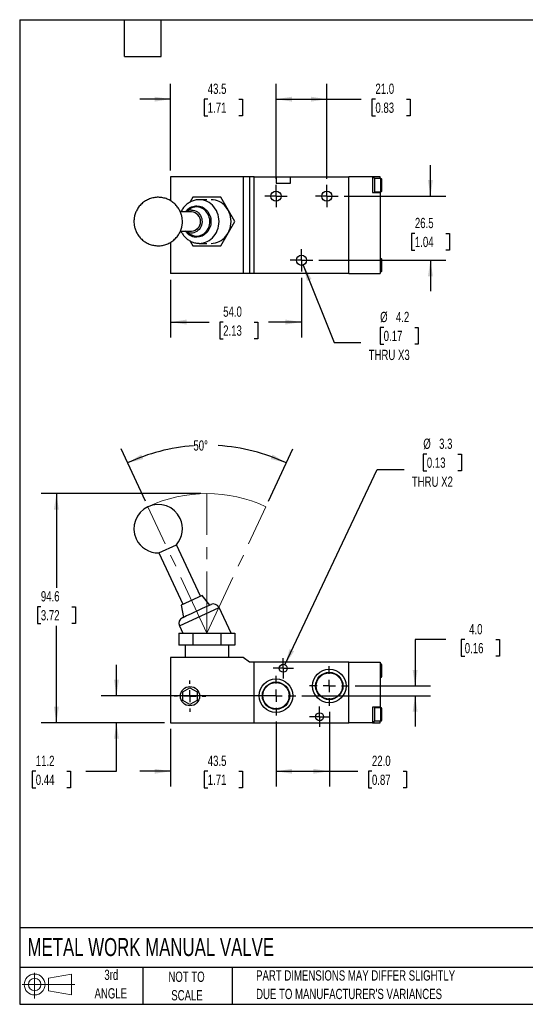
# Model space of a CAD drawing. Header units: millimetres. Extents: x 13 to 546, y 13 to 419.
# Tile 1 of 3: x 13 to 221, y 13 to 419. Entities that reach past the tile are written whole.
import ezdxf

# ---------------------------------------------------------------- set-up
doc = ezdxf.new("R2010")
doc.units = ezdxf.units.MM
doc.header["$LTSCALE"] = 2
doc.linetypes.add('CENTERX2', pattern=[20.32, 12.7, -2.54, 2.54, -2.54])
doc.layers.add('CENTER', color=40, linetype='CENTERX2')
doc.layers.add('SLD-DEFPOINTS', color=7, linetype='Continuous')
doc.layers.add('DIMENSIONS', color=140, linetype='Continuous', lineweight=25)
doc.layers.add('TEXT', color=140, linetype='Continuous', lineweight=25)
doc.styles.add('SLDTEXTSTYLE0', font='TXT', dxfattribs={"width": 0.7})
doc.dimstyles.new('SLDDIMSTYLE0', dxfattribs={"dimtxt": 4.316016, "dimasz": 6.604, "dimexe": 0, "dimexo": 0.0625, "dimgap": 1.079004, "dimtad": 0, "dimtih": 1, "dimtoh": 1, "dimrnd": 1e-09, "dimzin": 12, "dimdsep": 46, "dimtxsty": 'SLDTEXTSTYLE0', "dimsah": 1, "dimcen": 0.09, "dimadec": 0, "dimazin": 3, "dimtfac": 1, "dimtofl": 0, "dimtmove": 0, "dimatfit": 3, "dimfxl": 0, "dimfrac": 2, "dimtolj": 1, "dimtzin": 12, "dimarcsym": 0})
doc.dimstyles.new('SLDDIMSTYLE1', dxfattribs={"dimtxt": 4.316016, "dimasz": 6.604, "dimexe": 0, "dimexo": 0.0625, "dimgap": 1.079004, "dimtad": 0, "dimtih": 1, "dimtoh": 1, "dimdec": 4, "dimlfac": 2, "dimzin": 12, "dimdsep": 46, "dimtxsty": 'SLDTEXTSTYLE0', "dimsah": 1, "dimcen": 0.09, "dimadec": 0, "dimazin": 3, "dimtfac": 1, "dimtdec": 0, "dimtofl": 0, "dimtmove": 0, "dimatfit": 3, "dimfxl": 0, "dimfrac": 2, "dimtolj": 1, "dimtzin": 12, "dimarcsym": 0})
doc.dimstyles.new('SLDDIMSTYLE2', dxfattribs={"dimtxt": 4.316016, "dimasz": 6.604, "dimexe": 0, "dimexo": 0.0625, "dimgap": 1.079004, "dimtad": 0, "dimtih": 1, "dimtoh": 1, "dimrnd": 1e-09, "dimzin": 12, "dimdsep": 46, "dimtxsty": 'SLDTEXTSTYLE0', "dimsah": 1, "dimcen": 0.09, "dimadec": 0, "dimazin": 3, "dimtfac": 1, "dimtmove": 0, "dimatfit": 0, "dimfxl": 0, "dimfrac": 2, "dimtolj": 1, "dimtzin": 12, "dimarcsym": 0})
doc.dimstyles.new('SLDDIMSTYLE3', dxfattribs={"dimtxt": 4.316016, "dimasz": 6.604, "dimexe": 0, "dimexo": 0.0625, "dimgap": 1.079004, "dimtad": 0, "dimtih": 1, "dimtoh": 1, "dimrnd": 1e-09, "dimzin": 4, "dimdsep": 46, "dimtxsty": 'SLDTEXTSTYLE0', "dimsah": 1, "dimcen": 0.09, "dimadec": 0, "dimazin": 1, "dimtfac": 1, "dimtmove": 0, "dimatfit": 0, "dimfxl": 0, "dimfrac": 2, "dimtolj": 1, "dimtzin": 12, "dimarcsym": 0})
doc.dimstyles.new('SLDDIMSTYLE4', dxfattribs={"dimtxt": 4.316016, "dimasz": 6.604, "dimexe": 0, "dimexo": 0.0625, "dimgap": 1.079004, "dimtad": 0, "dimtih": 1, "dimtoh": 1, "dimrnd": 1e-09, "dimzin": 4, "dimdsep": 46, "dimtxsty": 'SLDTEXTSTYLE0', "dimsah": 1, "dimcen": 0.09, "dimadec": 0, "dimazin": 1, "dimtfac": 1, "dimtofl": 0, "dimtmove": 0, "dimatfit": 3, "dimfxl": 0, "dimfrac": 2, "dimtolj": 1, "dimtzin": 12, "dimarcsym": 0})
doc.dimstyles.new('SLDDIMSTYLE5', dxfattribs={"dimtxt": 4.316016, "dimasz": 6.604, "dimexe": 0, "dimexo": 0.0625, "dimgap": 1.079004, "dimtad": 0, "dimtih": 1, "dimtoh": 1, "dimrnd": 1e-09, "dimzin": 12, "dimdsep": 46, "dimtxsty": 'SLDTEXTSTYLE0', "dimsah": 1, "dimcen": 0, "dimadec": 0, "dimazin": 3, "dimtfac": 1, "dimtofl": 0, "dimtmove": 0, "dimatfit": 3, "dimfxl": 0, "dimfrac": 2, "dimtolj": 1, "dimtzin": 12, "dimarcsym": 0})

# ---------------------------------------------------------------- blocks, each defined once
blk = doc.blocks.new('Block11')
at = {"color": 7, "linetype": 'Continuous', "lineweight": 18}
for p, q in [((5.18, 10.62), (5.18, 0)), ((10.96, 8.33), (20.35, 10.06)), ((10.96, 3.19), (10.96, 8.33)), ((20.35, 10.06), (20.35, 1.46)), ((0, 5.76), (21.75, 5.76)), ((10.96, 3.19), (20.35, 1.46))]:
    blk.add_line(p, q, dxfattribs=at)
for radius in [4.3, 2.57]:
    blk.add_circle((5.18, 5.76), radius, dxfattribs=at)
blk = doc.blocks.new('Block12')
at = {"layer": 'SLD-DEFPOINTS'}
blk.add_blockref('Block11', (0, 0), dxfattribs=at)
blk = doc.blocks.new('_D')
at = {"layer": 'DIMENSIONS'}
for p, q in [((87.42, 223.49), (21.49, 223.49)), ((27.84, 223.49), (27.84, 184.63)), ((21.43, 176.8), (19.98, 176.8)), ((19.98, 176.8), (19.98, 169.94)), ((34.25, 176.8), (35.7, 176.8)), ((35.7, 176.8), (35.7, 169.94)), ((19.98, 169.94), (21.43, 169.94)), ((27.84, 128.89), (27.84, 168.98)), ((35.7, 169.94), (34.25, 169.94)), ((72.42, 128.89), (21.49, 128.89))]:
    blk.add_line(p, q, dxfattribs=at)
for points in [[(27.84, 223.49), (26.82, 216.88), (28.86, 216.88)], [(27.84, 128.89), (28.86, 135.49), (26.82, 135.49)]]:
    blk.add_solid(points, dxfattribs=at)
at = {"layer": 'DIMENSIONS', "char_height": 4.233, "attachment_point": 1, "style": 'SLDTEXTSTYLE0'}
for s, insert in [('94.6', (21.43, 183.22)), ('3.72', (21.43, 175.4))]:
    blk.add_mtext(s, dxfattribs=dict(at, insert=insert))
blk = doc.blocks.new('_D_1')
at = {"layer": 'DIMENSIONS'}
for p, q in [((64.54, 220.39), (54.5, 241.92)), ((115.37, 220.39), (125.41, 241.92))]:
    blk.add_line(p, q, dxfattribs=at)
for start, end in [(94.132, 115), (65, 86.5615)]:
    blk.add_arc((89.96, 165.89), 77.54, start, end, dxfattribs=at)
for points in [[(57.18, 236.17), (63.67, 237.76), (62.89, 239.64)], [(122.73, 236.17), (117.02, 239.64), (116.24, 237.76)]]:
    blk.add_solid(points, dxfattribs=at)
at = {"layer": 'DIMENSIONS', "insert": (84.37, 245.46), "char_height": 4.233, "attachment_point": 1, "style": 'SLDTEXTSTYLE0'}
blk.add_mtext('50°', dxfattribs=at)
blk = doc.blocks.new('_D_2')
at = {"layer": 'DIMENSIONS'}
for p, q in [((52.63, 140.09), (52.63, 152.79)), ((115.92, 140.09), (46.28, 140.09)), ((72.42, 128.89), (46.28, 128.89)), ((52.63, 108.89), (52.63, 128.89)), ((19.33, 108.89), (17.88, 108.89)), ((17.88, 108.89), (17.88, 102.03)), ((32.15, 108.89), (33.6, 108.89)), ((33.6, 108.89), (33.6, 102.03)), ((39.93, 108.89), (52.63, 108.89)), ((17.88, 102.03), (19.33, 102.03)), ((33.6, 102.03), (32.15, 102.03))]:
    blk.add_line(p, q, dxfattribs=at)
for points in [[(52.63, 140.09), (53.65, 146.69), (51.62, 146.69)], [(52.63, 128.89), (51.62, 122.28), (53.65, 122.28)]]:
    blk.add_solid(points, dxfattribs=at)
at = {"layer": 'DIMENSIONS', "char_height": 4.233, "attachment_point": 1, "style": 'SLDTEXTSTYLE0'}
for s, insert in [('11.2', (19.33, 115.31)), ('0.44', (19.33, 107.48))]:
    blk.add_mtext(s, dxfattribs=dict(at, insert=insert))
blk = doc.blocks.new('_D_3')
at = {"layer": 'DIMENSIONS'}
for p, q in [((188.56, 163.24), (175.86, 163.24)), ((175.86, 163.24), (175.86, 144.09)), ((196.34, 163.24), (194.9, 163.24)), ((194.9, 163.24), (194.9, 156.38)), ((209.17, 163.24), (210.62, 163.24)), ((210.62, 163.24), (210.62, 156.38)), ((194.9, 156.38), (196.34, 156.38)), ((210.62, 156.38), (209.17, 156.38)), ((151.18, 144.09), (182.21, 144.09)), ((129.18, 140.09), (182.21, 140.09)), ((175.86, 140.09), (175.86, 127.39))]:
    blk.add_line(p, q, dxfattribs=at)
for points in [[(175.86, 144.09), (176.88, 150.69), (174.85, 150.69)], [(175.86, 140.09), (174.85, 133.48), (176.88, 133.48)]]:
    blk.add_solid(points, dxfattribs=at)
at = {"layer": 'DIMENSIONS', "char_height": 4.233, "attachment_point": 1, "style": 'SLDTEXTSTYLE0'}
for s, insert in [('4.0', (198.14, 169.66)), ('0.16', (196.34, 161.84))]:
    blk.add_mtext(s, dxfattribs=dict(at, insert=insert))
blk = doc.blocks.new('_D_4')
at = {"layer": 'DIMENSIONS'}
for p, q in [((74.96, 126.35), (74.96, 102.54)), ((118.46, 129.37), (118.46, 102.54)), ((74.96, 108.89), (62.26, 108.89)), ((90.29, 108.89), (88.84, 108.89)), ((88.84, 108.89), (88.84, 102.03)), ((103.12, 108.89), (104.57, 108.89)), ((104.57, 108.89), (104.57, 102.03)), ((118.46, 108.89), (131.16, 108.89)), ((88.84, 102.03), (90.29, 102.03)), ((104.57, 102.03), (103.12, 102.03))]:
    blk.add_line(p, q, dxfattribs=at)
for points in [[(74.96, 108.89), (68.35, 109.9), (68.35, 107.87)], [(118.46, 108.89), (125.06, 107.87), (125.06, 109.9)]]:
    blk.add_solid(points, dxfattribs=at)
at = {"layer": 'DIMENSIONS', "char_height": 4.233, "attachment_point": 1, "style": 'SLDTEXTSTYLE0'}
for s, insert in [('43.5', (90.29, 115.31)), ('1.71', (90.29, 107.48))]:
    blk.add_mtext(s, dxfattribs=dict(at, insert=insert))
blk = doc.blocks.new('_D_5')
at = {"layer": 'DIMENSIONS'}
for p, q in [((140.46, 133.37), (140.46, 102.54)), ((118.46, 129.37), (118.46, 102.54)), ((118.46, 108.89), (140.46, 108.89)), ((140.46, 108.89), (152.19, 108.89)), ((158.04, 108.89), (156.59, 108.89)), ((156.59, 108.89), (156.59, 102.03)), ((170.86, 108.89), (172.31, 108.89)), ((172.31, 108.89), (172.31, 102.03)), ((156.59, 102.03), (158.04, 102.03)), ((172.31, 102.03), (170.86, 102.03))]:
    blk.add_line(p, q, dxfattribs=at)
for points in [[(118.46, 108.89), (125.06, 107.87), (125.06, 109.9)], [(140.46, 108.89), (133.85, 109.9), (133.85, 107.87)]]:
    blk.add_solid(points, dxfattribs=at)
at = {"layer": 'DIMENSIONS', "char_height": 4.233, "attachment_point": 1, "style": 'SLDTEXTSTYLE0'}
for s, insert in [('22.0', (158.04, 115.31)), ('0.87', (158.04, 107.48))]:
    blk.add_mtext(s, dxfattribs=dict(at, insert=insert))
blk = doc.blocks.new('_D_6')
at = {"layer": 'DIMENSIONS'}
for p, q in [((180.69, 239.77), (179.24, 239.77)), ((179.24, 239.77), (179.24, 232.91)), ((193.51, 239.77), (194.96, 239.77)), ((194.96, 239.77), (194.96, 232.91)), ((122.16, 152.88), (160.2, 233.5)), ((160.2, 233.5), (171.32, 233.5)), ((179.24, 232.91), (180.69, 232.91)), ((194.96, 232.91), (193.51, 232.91))]:
    blk.add_line(p, q, dxfattribs=at)
blk.add_solid([(122.16, 152.88), (125.9, 158.42), (124.06, 159.29)], dxfattribs=at)
at = {"layer": 'DIMENSIONS', "char_height": 4.233, "attachment_point": 1, "style": 'SLDTEXTSTYLE0'}
for s, insert in [('%%c', (179.23, 246.19)), ('3.3', (185.74, 246.19)), ('0.13', (180.69, 238.37)), ('THRU X2', (174.49, 230.54))]:
    blk.add_mtext(s, dxfattribs=dict(at, insert=insert))
blk = doc.blocks.new('SW_CENTERMARKSYMBOL_0')
at = {"layer": 'CENTER', "color": 0}
for p, q in [((0, 5.08), (0, 8.18)), ((0, 0), (-2.54, 0)), ((0, 0), (0, 2.54)), ((0, 0), (0, -2.54)), ((0, 0), (2.54, 0)), ((5.08, 0), (8.18, 0)), ((-5.08, 0), (-8.18, 0)), ((0, -5.08), (0, -8.18))]:
    blk.add_line(p, q, dxfattribs=at)
blk = doc.blocks.new('SW_CENTERMARKSYMBOL_1')
at = {"layer": 'CENTER', "color": 0}
for p, q in [((0, 5.08), (0, 8.18)), ((0, 0), (-2.54, 0)), ((0, 0), (0, 2.54)), ((0, 0), (0, -2.54)), ((0, 0), (2.54, 0)), ((5.08, 0), (8.18, 0)), ((-5.08, 0), (-8.18, 0)), ((0, -5.08), (0, -8.18))]:
    blk.add_line(p, q, dxfattribs=at)
blk = doc.blocks.new('SW_CENTERMARKSYMBOL_2')
at = {"layer": 'CENTER', "color": 0}
for p, q in [((0, 2.54), (0, 4.19)), ((-2.54, 0), (-4.19, 0)), ((0, 0), (-2.54, 0)), ((0, 0), (0, 2.54)), ((0, 0), (0, -2.54)), ((0, 0), (2.54, 0)), ((2.54, 0), (4.19, 0)), ((0, -2.54), (0, -4.19))]:
    blk.add_line(p, q, dxfattribs=at)
blk = doc.blocks.new('SW_CENTERMARKSYMBOL_3')
at = {"layer": 'CENTER', "color": 0}
for p, q in [((0, 2.54), (0, 4.19)), ((-2.54, 0), (-4.19, 0)), ((0, 0), (-2.54, 0)), ((0, 0), (0, 2.54)), ((0, 0), (0, -2.54)), ((0, 0), (2.54, 0)), ((2.54, 0), (4.19, 0)), ((0, -2.54), (0, -4.19))]:
    blk.add_line(p, q, dxfattribs=at)
blk = doc.blocks.new('SW_CENTERMARKSYMBOL_4')
at = {"layer": 'CENTER', "color": 0}
for p, q in [((0, 5.08), (0, 6.515)), ((0, 0), (-2.54, 0)), ((0, 0), (0, 2.54)), ((0, 0), (0, -2.54)), ((0, 0), (2.54, 0)), ((5.08, 0), (6.515, 0)), ((-5.08, 0), (-6.515, 0)), ((0, -5.08), (0, -6.515))]:
    blk.add_line(p, q, dxfattribs=at)
blk = doc.blocks.new('_D_17')
at = {"layer": 'DIMENSIONS'}
for p, q in [((74.96, 311.75), (74.96, 287.94)), ((128.96, 312.61), (128.96, 287.94)), ((74.96, 294.29), (90.81, 294.29)), ((96.66, 294.29), (95.21, 294.29)), ((95.21, 294.29), (95.21, 287.43)), ((109.48, 294.29), (110.93, 294.29)), ((110.93, 294.29), (110.93, 287.43)), ((128.96, 294.29), (115.33, 294.29)), ((95.21, 287.43), (96.66, 287.43)), ((110.93, 287.43), (109.48, 287.43))]:
    blk.add_line(p, q, dxfattribs=at)
for points in [[(74.96, 294.29), (81.56, 293.28), (81.56, 295.31)], [(128.96, 294.29), (122.35, 295.31), (122.35, 293.28)]]:
    blk.add_solid(points, dxfattribs=at)
at = {"layer": 'DIMENSIONS', "char_height": 4.233, "attachment_point": 1, "style": 'SLDTEXTSTYLE0'}
for s, insert in [('54.0', (96.66, 300.71)), ('2.13', (96.66, 292.89))]:
    blk.add_mtext(s, dxfattribs=dict(at, insert=insert))
blk = doc.blocks.new('_D_18')
at = {"layer": 'DIMENSIONS'}
for p, q in [((74.96, 356.83), (74.96, 392.64)), ((118.46, 353.47), (118.46, 392.64)), ((74.96, 386.29), (62.26, 386.29)), ((90.29, 386.29), (88.84, 386.29)), ((88.84, 386.29), (88.84, 379.43)), ((103.12, 386.29), (104.57, 386.29)), ((104.57, 386.29), (104.57, 379.43)), ((118.46, 386.29), (131.16, 386.29)), ((88.84, 379.43), (90.29, 379.43)), ((104.57, 379.43), (103.12, 379.43))]:
    blk.add_line(p, q, dxfattribs=at)
for points in [[(74.96, 386.29), (68.35, 387.31), (68.35, 385.28)], [(118.46, 386.29), (125.06, 385.28), (125.06, 387.31)]]:
    blk.add_solid(points, dxfattribs=at)
at = {"layer": 'DIMENSIONS', "char_height": 4.233, "attachment_point": 1, "style": 'SLDTEXTSTYLE0'}
for s, insert in [('43.5', (90.29, 392.71)), ('1.71', (90.29, 384.89))]:
    blk.add_mtext(s, dxfattribs=dict(at, insert=insert))
blk = doc.blocks.new('_D_19')
at = {"layer": 'DIMENSIONS'}
for p, q in [((118.46, 353.47), (118.46, 392.64)), ((139.46, 353.47), (139.46, 392.64)), ((118.46, 386.29), (139.46, 386.29)), ((139.46, 386.29), (153.63, 386.29)), ((159.48, 386.29), (158.03, 386.29)), ((158.03, 386.29), (158.03, 379.43)), ((172.3, 386.29), (173.75, 386.29)), ((173.75, 386.29), (173.75, 379.43)), ((158.03, 379.43), (159.48, 379.43)), ((173.75, 379.43), (172.3, 379.43))]:
    blk.add_line(p, q, dxfattribs=at)
for points in [[(118.46, 386.29), (125.06, 385.28), (125.06, 387.31)], [(139.46, 386.29), (132.85, 387.31), (132.85, 385.28)]]:
    blk.add_solid(points, dxfattribs=at)
at = {"layer": 'DIMENSIONS', "char_height": 4.233, "attachment_point": 1, "style": 'SLDTEXTSTYLE0'}
for s, insert in [('21.0', (159.48, 392.71)), ('0.83', (159.48, 384.89))]:
    blk.add_mtext(s, dxfattribs=dict(at, insert=insert))
blk = doc.blocks.new('_D_20')
at = {"layer": 'DIMENSIONS'}
for p, q in [((182.17, 346.29), (182.17, 358.99)), ((146.64, 346.29), (188.52, 346.29)), ((175.76, 330.89), (174.31, 330.89)), ((174.31, 330.89), (174.31, 324.03)), ((188.59, 330.89), (190.04, 330.89)), ((190.04, 330.89), (190.04, 324.03)), ((174.31, 324.03), (175.76, 324.03)), ((190.04, 324.03), (188.59, 324.03)), ((136.14, 319.79), (188.52, 319.79)), ((182.17, 319.79), (182.17, 307.09))]:
    blk.add_line(p, q, dxfattribs=at)
for points in [[(182.17, 346.29), (183.19, 352.9), (181.16, 352.9)], [(182.17, 319.79), (181.16, 313.19), (183.19, 313.19)]]:
    blk.add_solid(points, dxfattribs=at)
at = {"layer": 'DIMENSIONS', "char_height": 4.233, "attachment_point": 1, "style": 'SLDTEXTSTYLE0'}
for s, insert in [('26.5', (175.76, 337.31)), ('1.04', (175.76, 329.49))]:
    blk.add_mtext(s, dxfattribs=dict(at, insert=insert))
blk = doc.blocks.new('_D_21')
at = {"layer": 'DIMENSIONS'}
for p, q in [((129.73, 317.84), (142.4, 285.82)), ((162.88, 292.09), (161.43, 292.09)), ((161.43, 292.09), (161.43, 285.23)), ((175.71, 292.09), (177.16, 292.09)), ((177.16, 292.09), (177.16, 285.23)), ((142.4, 285.82), (153.51, 285.82)), ((161.43, 285.23), (162.88, 285.23)), ((177.16, 285.23), (175.71, 285.23))]:
    blk.add_line(p, q, dxfattribs=at)
blk.add_solid([(129.73, 317.84), (131.21, 311.32), (133.1, 312.07)], dxfattribs=at)
at = {"layer": 'DIMENSIONS', "char_height": 4.233, "attachment_point": 1, "style": 'SLDTEXTSTYLE0'}
for s, insert in [('%%c', (161.42, 298.51)), ('4.2', (167.93, 298.51)), ('0.17', (162.88, 290.69)), ('THRU X3', (156.68, 282.86))]:
    blk.add_mtext(s, dxfattribs=dict(at, insert=insert))
blk = doc.blocks.new('SW_CENTERMARKSYMBOL_11')
at = {"layer": 'CENTER', "color": 0}
for p, q in [((0, 2.54), (0, 4.64)), ((-2.54, 0), (-4.64, 0)), ((0, 0), (-2.54, 0)), ((0, 0), (0, 2.54)), ((0, 0), (0, -2.54)), ((0, 0), (2.54, 0)), ((2.54, 0), (4.64, 0)), ((0, -2.54), (0, -4.64))]:
    blk.add_line(p, q, dxfattribs=at)
blk = doc.blocks.new('SW_CENTERMARKSYMBOL_12')
at = {"layer": 'CENTER', "color": 0}
for p, q in [((0, 2.54), (0, 4.64)), ((-2.54, 0), (-4.64, 0)), ((0, 0), (-2.54, 0)), ((0, 0), (0, 2.54)), ((0, 0), (0, -2.54)), ((0, 0), (2.54, 0)), ((2.54, 0), (4.64, 0)), ((0, -2.54), (0, -4.64))]:
    blk.add_line(p, q, dxfattribs=at)
blk = doc.blocks.new('SW_CENTERMARKSYMBOL_13')
at = {"layer": 'CENTER', "color": 0}
for p, q in [((0, 2.54), (0, 4.64)), ((-2.54, 0), (-4.64, 0)), ((0, 0), (-2.54, 0)), ((0, 0), (0, 2.54)), ((0, 0), (0, -2.54)), ((0, 0), (2.54, 0)), ((2.54, 0), (4.64, 0)), ((0, -2.54), (0, -4.64))]:
    blk.add_line(p, q, dxfattribs=at)

msp = doc.modelspace()

# ---------------------------------------------------------------- linework, layer by layer
for p, q in [((74.956676, 354.291535), (74.956676, 344.37549)), ((104.956676, 354.291535), (74.956676, 354.291535)), ((104.956676, 354.291535), (104.956676, 314.291535)), ((107.456676, 354.291535), (104.956676, 354.291535)), ((107.456676, 354.291535), (107.456676, 314.291535)), ((109.456676, 354.291535), (107.456676, 354.291535)), ((109.456676, 314.291535), (109.456676, 354.291535)), ((109.456676, 354.291535), (118.456676, 354.291535)), ((118.456676, 354.291535), (118.456676, 351.691535)), ((118.456676, 354.291535), (124.456676, 354.291535)), ((124.456676, 351.691535), (124.456676, 354.291535)), ((124.456676, 354.291535), (148.456676, 354.291535)), ((148.456676, 314.291535), (148.456676, 354.291535)), ((158.256676, 354.291535), (148.456676, 354.291535)), ((158.256676, 354.291535), (158.256676, 347.791535)), ((161.456676, 354.291535), (158.256676, 354.291535)), ((159.056676, 353.791535), (158.256676, 353.791535)), ((159.056676, 353.791535), (159.056676, 347.791535)), ((161.456676, 353.541535), (161.456676, 354.291535)), ((118.456676, 351.691535), (124.456676, 351.691535)), ((161.756676, 353.541535), (159.056676, 353.541535)), ((161.756676, 350.791535), (161.756676, 353.541535)), ((161.756676, 348.041535), (161.756676, 350.791535)), ((84.183173, 345.791535), (83.067367, 343.858903)), ((95.730178, 345.791535), (84.183173, 345.791535)), ((101.503681, 335.791535), (95.730178, 345.791535)), ((158.256676, 347.791535), (161.456676, 347.791535)), ((159.056676, 348.041535), (161.756676, 348.041535)), ((161.456676, 347.791535), (161.456676, 348.041535)), ((161.456676, 347.791535), (161.456676, 314.291535)), ((89.956676, 344.791535), (86.787039, 344.791535)), ((83.617402, 339.791535), (78.999796, 339.791535)), ((82.822955, 340.861842), (81.313972, 339.808367)), ((95.730178, 325.791535), (101.503681, 335.791535)), ((79.002526, 331.791535), (83.617402, 331.791535)), ((81.313972, 331.774704), (82.822955, 330.721229)), ((74.956676, 327.210635), (74.956676, 314.291535)), ((83.06005, 327.736841), (84.183173, 325.791535)), ((84.183173, 325.791535), (95.730178, 325.791535)), ((86.787039, 326.791535), (89.956676, 326.791535)), ((161.756676, 320.541535), (161.456676, 320.541535)), ((161.756676, 317.791535), (161.756676, 320.541535)), ((161.756676, 315.041535), (161.756676, 317.791535)), ((104.956676, 314.291535), (74.956676, 314.291535)), ((107.456676, 314.291535), (104.956676, 314.291535)), ((109.456676, 314.291535), (107.456676, 314.291535)), ((148.456676, 314.291535), (109.456676, 314.291535)), ((148.456676, 314.291535), (161.456676, 314.291535)), ((161.456676, 315.041535), (161.756676, 315.041535)), ((70.088176, 199.030477), (77.338638, 202.411423)), ((87.242633, 181.172237), (77.338638, 202.411423)), ((70.088176, 199.030477), (79.992171, 177.791291)), ((87.925409, 181.490621), (79.309395, 177.472907)), ((91.16834, 177.485935), (87.925409, 181.490621)), ((78.630269, 168.880891), (94.943809, 176.48802)), ((79.309395, 177.472907), (80.292646, 172.414516)), ((99.887077, 165.887147), (94.943809, 176.48802)), ((78.630269, 168.880891), (80.026274, 165.887147)), ((78.40967, 165.887147), (78.40967, 160.887147)), ((78.40967, 165.887147), (84.183173, 165.887147)), ((84.183173, 165.887147), (95.730178, 165.887147)), ((84.183173, 165.887147), (84.183173, 160.887147)), ((95.730178, 165.887147), (95.730178, 160.887147)), ((95.730178, 165.887147), (101.503681, 165.887147)), ((101.503681, 165.887147), (101.503681, 160.887147)), ((84.183173, 160.887147), (78.40967, 160.887147)), ((80.956676, 160.887147), (80.956676, 155.887147)), ((95.730178, 160.887147), (84.183173, 160.887147)), ((101.503681, 160.887147), (95.730178, 160.887147)), ((98.956676, 155.887147), (98.956676, 160.887147)), ((104.956676, 155.887147), (74.956676, 155.887147)), ((74.956676, 155.887147), (74.956676, 128.887147)), ((107.456676, 153.887147), (104.956676, 155.887147)), ((109.456676, 153.887147), (107.456676, 153.887147)), ((109.456676, 128.887147), (109.456676, 153.887147)), ((148.456676, 153.887147), (109.456676, 153.887147)), ((148.456676, 128.887147), (148.456676, 153.887147)), ((148.456676, 153.887147), (161.456676, 153.887147)), ((161.456676, 153.887147), (161.456676, 135.387147)), ((161.756676, 153.137147), (161.456676, 153.137147)), ((161.756676, 147.637147), (161.756676, 153.137147)), ((161.456676, 147.637147), (161.756676, 147.637147)), ((79.956676, 141.619198), (82.956676, 143.351249)), ((82.956676, 143.351249), (85.956676, 141.619198)), ((79.956676, 138.155096), (79.956676, 141.619198)), ((85.956676, 141.619198), (85.956676, 138.155096)), ((82.956676, 136.423046), (79.956676, 138.155096)), ((85.956676, 138.155096), (82.956676, 136.423046)), ((161.456676, 135.387147), (158.256676, 135.387147)), ((158.256676, 135.387147), (158.256676, 128.887147)), ((159.056676, 135.387147), (159.056676, 129.387147)), ((161.756676, 135.137147), (159.056676, 135.137147)), ((161.456676, 135.137147), (161.456676, 135.387147)), ((161.756676, 129.637147), (161.756676, 135.137147)), ((74.956676, 128.887147), (109.456676, 128.887147)), ((109.456676, 128.887147), (148.456676, 128.887147)), ((158.256676, 128.887147), (148.456676, 128.887147)), ((158.256676, 129.387147), (159.056676, 129.387147)), ((158.256676, 128.887147), (161.456676, 128.887147)), ((159.056676, 129.637147), (161.756676, 129.637147)), ((161.456676, 128.887147), (161.456676, 129.637147))]:
    msp.add_line(p, q)
at = {"color": 7, "linetype": 'CENTERX2', "lineweight": 18}
for q in [(89.956676, 223.487147), (65.613864, 218.090476), (114.299488, 218.090476)]:
    msp.add_line((89.956676, 165.887147), q, dxfattribs=at)
at = {"flags": 128}
for points in [[(82.822955, 330.721229), (83.3711, 330.385722), (84.016983, 330.097201), (84.691002, 329.90218), (85.382089, 329.803863), (86.078897, 329.803863), (86.769984, 329.90218), (87.444003, 330.097201), (88.089886, 330.385722), (88.697028, 330.763007), (89.25546, 331.22286), (89.756011, 331.75773), (90.190464, 332.358835), (90.551684, 333.016306), (90.833741, 333.719345), (91.032002, 334.45641), (91.143212, 335.215397), (91.165546, 335.983845), (91.098636, 336.749135), (90.943582, 337.498701), (90.702929, 338.220235), (90.380628, 338.901891), (89.981973, 339.532474), (89.513508, 340.101631), (88.982927, 340.600017), (88.39894, 341.019448), (87.771138, 341.353036), (87.109828, 341.595305), (86.42587, 341.742275), (85.730493, 341.791535), (85.730493, 341.791535)], [(86.75647, 326.791599), (86.787039, 326.791535), (87.639653, 326.840838), (88.482927, 326.988207), (89.307619, 327.232027), (90.104696, 327.569626), (90.865424, 327.997307), (91.581468, 328.510382), (92.244983, 329.103232), (92.8487, 329.76936), (93.386004, 330.501468), (93.851009, 331.291535), (94.238619, 332.130906), (94.544588, 333.010382), (94.765564, 333.92033), (94.899125, 334.850779), (94.943809, 335.791535), (94.899125, 336.732292), (94.765564, 337.662741), (94.544588, 338.572688), (94.238619, 339.452165), (93.851009, 340.291535), (93.386004, 341.081603), (92.8487, 341.813711), (92.244983, 342.479839), (91.581468, 343.072688), (90.865424, 343.585764), (90.104696, 344.013445), (89.307619, 344.351044), (88.482927, 344.594864), (87.639653, 344.742232), (86.787039, 344.791535), (86.787039, 344.791535)], [(91.731672, 326.791535), (92.584287, 326.840838), (93.42756, 326.988207), (94.252253, 327.232027), (95.04933, 327.569626), (95.810057, 327.997307), (96.526102, 328.510382), (97.189617, 329.103232), (97.793334, 329.76936), (98.330638, 330.501468), (98.795643, 331.291535), (99.183253, 332.130906), (99.489222, 333.010382), (99.710198, 333.92033), (99.843759, 334.850779), (99.888443, 335.791535), (99.843759, 336.732292), (99.710198, 337.662741), (99.489222, 338.572688), (99.183253, 339.452165), (98.795643, 340.291535), (98.330638, 341.081603), (97.793334, 341.813711), (97.189617, 342.479839), (96.526102, 343.072688), (95.810057, 343.585764), (95.04933, 344.013445), (94.252253, 344.351044), (93.42756, 344.594864), (92.584287, 344.742232), (91.731672, 344.791535)], [(83.617402, 340.544895), (84.244653, 340.494241), (84.858535, 340.343356), (85.445964, 340.095457), (85.994421, 339.755827), (86.492216, 339.331706), (86.928739, 338.832132), (87.294687, 338.267752), (87.58226, 337.650597), (87.785329, 336.993819), (87.899565, 336.311416), (87.922535, 335.617933), (87.853748, 334.92815), (87.694671, 334.256769), (87.448694, 333.618098), (87.12106, 333.025751), (86.718751, 332.492351), (86.250343, 332.029268), (85.725817, 331.646371), (85.156355, 331.351821), (84.554093, 331.151895), (83.931866, 331.050856), (83.302937, 331.050856), (82.680711, 331.151895), (82.078449, 331.351821), (81.508986, 331.646371), (81.313972, 331.774704)]]:
    msp.add_lwpolyline(points, dxfattribs=at)
for centre, radius in [((118.456676, 346.291535), 2.1), ((139.456676, 346.291535), 2.1), ((128.956676, 319.791535), 2.1), ((121.456676, 151.387147), 1.65), ((140.456676, 144.087147), 6.9), ((118.456676, 140.087147), 6.9), ((140.456676, 144.087147), 5.640675), ((140.456676, 144.087147), 5.434263), ((82.956676, 139.887147), 3.975), ((118.456676, 140.087147), 5.640675), ((118.456676, 140.087147), 5.434304), ((136.456676, 131.387147), 1.65)]:
    msp.add_circle(centre, radius)
for centre, radius, start, end in [((161.756676, 353.241535), 0.3, 0, 90), ((161.756676, 348.341535), 0.3, 270, 0), ((85.75673, 336.698095), 5.093508, 90.29513291, 125.16851695), ((83.633943, 336.52301), 4.021919, 90.23564056, 125.2280093), ((83.300222, 335.791535), 4.012556, 274.53377653, 85.46622347), ((161.756676, 320.241535), 0.3, 0, 90), ((161.756676, 315.341535), 0.3, 270, 0), ((69.840046, 209.027398), 10, 25, 205), ((69.840046, 209.027398), 10, 318.57817848, 25), ((69.840046, 209.027398), 10, 205, 271.42182152), ((92.678039, 175.431474), 2.5, 25, 115), ((80.896038, 169.937437), 2.5, 115, 205), ((161.756676, 152.837147), 0.3, 0, 90), ((161.756676, 147.937147), 0.3, 270, 0), ((161.756676, 134.837147), 0.3, 0, 90), ((161.756676, 129.937147), 0.3, 270, 0)]:
    msp.add_arc(centre, radius, start, end)
at = {"color": 7, "linetype": 'Continuous', "lineweight": 18}
msp.add_arc((89.956676, 165.887147), 57.6, 65, 115, dxfattribs=at)
for points in [[(162.056676, 350.791535), (162.056676, 352.143727), (162.056676, 353.241535), (162.056676, 353.241535)], [(162.056676, 317.791535), (162.056676, 319.143727), (162.056676, 320.241535), (162.056676, 320.241535)]]:
    msp.add_open_spline(points, degree=3)
for points, knots in [([(162.056676, 348.341535), (162.056676, 348.341535), (162.056676, 348.599673), (162.056676, 349.518575), (162.056676, 350.141773), (162.056676, 350.791535)], [0, 0, 0, 0, 0.5, 0.5, 1, 1, 1, 1]), ([(79.840046, 335.791535), (79.832087, 336.10314), (79.820767, 336.546325), (79.743943, 337.205301), (79.647758, 337.783166), (79.482987, 338.473401), (79.253173, 339.197491), (78.948988, 339.945533), (78.568279, 340.696965), (78.111022, 341.435), (77.57958, 342.144996), (76.977936, 342.814638), (76.311217, 343.433669), (75.585356, 343.99356), (74.806893, 344.487216), (73.982839, 344.908756), (73.120587, 345.253358), (72.227832, 345.517162), (71.312504, 345.697206), (70.382699, 345.791383), (69.44661, 345.798411), (68.512457, 345.717804), (67.588416, 345.549837), (66.682543, 345.295514), (65.802706, 344.956505), (64.956506, 344.535077), (64.151208, 344.033976), (63.393661, 343.456252), (62.690221, 342.804962), (62.046673, 342.082655), (61.490722, 341.321248), (61.022688, 340.536339), (60.640997, 339.745374), (60.334287, 338.935795), (60.113485, 338.157037), (59.975512, 337.472085), (59.891327, 336.853945), (59.847239, 336.311847), (59.842211, 335.948093), (59.840046, 335.791535)], [0, 0, 0, 0, 0.0297514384, 0.0423144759, 0.0633421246, 0.0856758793, 0.1100425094, 0.1358403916, 0.162728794, 0.1904135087, 0.2186699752, 0.2473340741, 0.2762898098, 0.3054566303, 0.3347789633, 0.364218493, 0.3937487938, 0.423351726, 0.4530150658, 0.4827309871, 0.5124951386, 0.5423061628, 0.5721655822, 0.6020780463, 0.6320520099, 0.6621010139, 0.6922459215, 0.7225187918, 0.7529697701, 0.7836799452, 0.814787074, 0.8428811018, 0.8708642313, 0.8985718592, 0.9254743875, 0.9480946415, 0.9652552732, 0.985046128, 1, 1, 1, 1]), ([(86.749732, 344.780653), (86.602943, 344.781743), (86.177877, 344.7849), (85.474319, 344.693376), (84.645962, 344.510871), (83.828671, 344.231396), (83.06105, 343.873461), (82.351518, 343.448886), (81.705551, 342.972608), (81.104684, 342.434393), (80.553942, 341.839867), (80.060008, 341.19447), (79.624098, 340.513182), (79.386746, 340.030005), (79.269602, 339.791535)], [0, 0, 0, 0, 0.04704371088, 0.13622726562, 0.22659086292, 0.31828531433, 0.41148375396, 0.49579077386, 0.58022806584, 0.66475165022, 0.74929575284, 0.83375335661, 0.91795006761, 1, 1, 1, 1]), ([(81.125997, 339.791535), (81.266662, 339.995946), (81.652542, 340.556701), (82.325739, 341.123929), (83.01543, 341.573587), (83.724292, 341.927091), (84.631086, 342.227379), (85.371198, 342.270569), (85.730493, 342.291535)], [0, 0, 0, 0, 0.1309290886, 0.3591745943, 0.4710244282, 0.5829640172, 0.7975454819, 1, 1, 1, 1]), ([(85.730493, 342.291535), (87.292839, 342.291535), (88.791314, 341.606681), (91.000805, 339.168778), (91.621494, 337.515394), (91.621494, 334.067677), (91.000805, 332.414293), (88.791314, 329.976389), (87.292839, 329.291535), (85.730493, 329.291535)], [0, 0, 0, 0, 0.25, 0.25, 0.5, 0.5, 0.75, 0.75, 1, 1, 1, 1]), ([(59.840046, 335.791535), (59.848006, 335.479931), (59.859326, 335.036745), (59.93615, 334.37777), (60.032335, 333.799905), (60.197106, 333.10967), (60.42692, 332.38558), (60.731105, 331.637537), (61.111814, 330.886105), (61.569071, 330.148071), (62.100513, 329.438075), (62.702157, 328.768432), (63.368876, 328.149402), (64.094737, 327.589511), (64.8732, 327.095855), (65.697254, 326.674315), (66.559506, 326.329713), (67.452261, 326.065909), (68.367589, 325.885865), (69.297394, 325.791688), (70.233483, 325.784659), (71.167636, 325.865267), (72.091677, 326.033233), (72.99755, 326.287557), (73.877387, 326.626566), (74.723587, 327.047994), (75.528885, 327.549095), (76.286432, 328.126818), (76.989872, 328.778108), (77.63342, 329.500416), (78.189371, 330.261823), (78.657405, 331.046732), (79.039096, 331.837697), (79.345806, 332.647276), (79.566608, 333.426034), (79.704581, 334.110986), (79.788766, 334.729126), (79.832854, 335.271224), (79.837882, 335.634978), (79.840046, 335.791535)], [0, 0, 0, 0, 0.0297514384, 0.0423144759, 0.0633421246, 0.0856758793, 0.1100425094, 0.1358403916, 0.162728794, 0.1904135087, 0.2186699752, 0.2473340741, 0.2762898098, 0.3054566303, 0.3347789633, 0.364218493, 0.3937487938, 0.423351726, 0.4530150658, 0.4827309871, 0.5124951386, 0.5423061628, 0.5721655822, 0.6020780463, 0.6320520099, 0.6621010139, 0.6922459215, 0.7225187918, 0.7529697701, 0.7836799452, 0.814787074, 0.8428811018, 0.8708642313, 0.8985718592, 0.9254743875, 0.9480946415, 0.9652552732, 0.985046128, 1, 1, 1, 1]), ([(79.27531, 331.791535), (79.35033, 331.630763), (79.531702, 331.242073), (79.883007, 330.655978), (80.321933, 330.032312), (80.820866, 329.443013), (81.374684, 328.895107), (81.980681, 328.396516), (82.634619, 327.954095), (83.331887, 327.574047), (84.067257, 327.262561), (84.835019, 327.022979), (85.628969, 326.866737), (86.272944, 326.791696), (86.649571, 326.799628), (86.754337, 326.801834)], [0, 0, 0, 0, 0.0547396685, 0.1323412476, 0.2114785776, 0.2918746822, 0.3733295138, 0.4557013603, 0.538895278, 0.6228559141, 0.707562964, 0.7930280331, 0.8792920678, 0.9664228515, 1, 1, 1, 1]), ([(85.730493, 329.291535), (85.371296, 329.312715), (84.631386, 329.356343), (83.531738, 329.716475), (82.482868, 330.322201), (81.652864, 331.026697), (81.266748, 331.587212), (81.125997, 331.791535)], [0, 0, 0, 0, 0.2025126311, 0.4171556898, 0.6407223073, 0.8690333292, 1, 1, 1, 1]), ([(162.056676, 315.341535), (162.056676, 315.341535), (162.056676, 315.599673), (162.056676, 316.518575), (162.056676, 317.141773), (162.056676, 317.791535)], [0, 0, 0, 0, 0.5, 0.5, 1, 1, 1, 1]), ([(85.730493, 174.950225), (84.168147, 174.221691), (82.669672, 173.522941), (80.460181, 172.492638), (79.839493, 172.203206), (79.839493, 172.203206)], [0, 0, 0, 0, 0.5, 0.5, 1, 1, 1, 1]), ([(91.621494, 177.697244), (91.621494, 177.697244), (91.000805, 177.407812), (88.791314, 176.377509), (87.292839, 175.678759), (85.730493, 174.950225)], [0, 0, 0, 0, 0.5, 0.5, 1, 1, 1, 1]), ([(162.056676, 147.937147), (162.056676, 147.937147), (162.056676, 149.034956), (162.056676, 151.739339), (162.056676, 152.837147), (162.056676, 152.837147)], [0, 0, 0, 0, 0.5, 0.5, 1, 1, 1, 1]), ([(162.056676, 129.937147), (162.056676, 129.937147), (162.056676, 131.034956), (162.056676, 133.739339), (162.056676, 134.837147), (162.056676, 134.837147)], [0, 0, 0, 0, 0.5, 0.5, 1, 1, 1, 1])]:
    msp.add_open_spline(points, degree=3, knots=knots)
at = {"layer": 'TEXT'}
for p, q in [((12.7, 419.1), (546.1, 419.1)), ((12.7, 419.1), (12.7, 12.7)), ((55.88, 403.86), (55.88, 419.1)), ((71.12, 403.86), (71.12, 419.1)), ((55.88, 403.86), (71.12, 403.86)), ((546.1, 44.252215), (12.7, 44.252215)), ((546.1, 27.94), (12.7, 27.94)), ((63.5, 27.94), (63.5, 12.7)), ((100.423256, 27.94), (100.423256, 12.7)), ((12.7, 12.7), (546.1, 12.7))]:
    msp.add_line(p, q, dxfattribs=at)

# ---------------------------------------------------------------- block references
at = {"layer": 'CENTER'}
for name, p in [('SW_CENTERMARKSYMBOL_13', (118.456676, 346.291535)), ('SW_CENTERMARKSYMBOL_12', (139.456676, 346.291535)), ('SW_CENTERMARKSYMBOL_11', (128.956676, 319.791535)), ('SW_CENTERMARKSYMBOL_3', (121.456676, 151.387147)), ('SW_CENTERMARKSYMBOL_1', (140.456676, 144.087147)), ('SW_CENTERMARKSYMBOL_4', (82.956676, 139.887147)), ('SW_CENTERMARKSYMBOL_0', (118.456676, 140.087147)), ('SW_CENTERMARKSYMBOL_2', (136.456676, 131.387147))]:
    msp.add_blockref(name, p, dxfattribs=at)
at = {"layer": 'SLD-DEFPOINTS'}
msp.add_blockref('Block12', (13.675877, 15.107711), dxfattribs=at)

# ---------------------------------------------------------------- texts
at = {"layer": 'TEXT', "style": 'SLDTEXTSTYLE0'}
for s, insert, char_height, attachment_point in [('METAL WORK MANUAL VALVE', (15.931468, 40.037097), 7.40833333, 1), ('3rd', (50.493259, 26.986749), 4.2333333, 2), ('NOT TO', (81.536616, 26.197344), 4.2333333, 2), ('PART DIMENSIONS MAY DIFFER SLIGHTLY', (110.238569, 26.734866), 4.23333333, 1), ('ANGLE', (50.298252, 19.342304), 4.2333333, 2), ('SCALE', (81.729173, 18.552899), 4.2333333, 2), ("DUE TO MANUFACTURER'S VARIANCES", (110.238569, 19.090421), 4.23333333, 1)]:
    msp.add_mtext(s, dxfattribs=dict(at, insert=insert, char_height=char_height, attachment_point=attachment_point))

# ---------------------------------------------------------------- dimensions: what is measured, and where the dimension line sits
at = {"layer": 'DIMENSIONS'}
for base, p1, p2, dimstyle, picture, middle in [((118.456676, 386.291535), (74.956676, 354.291535), (118.456676, 350.931535), 'SLDDIMSTYLE2', '_D_18', (96.706676, 386.291535)), ((139.456676, 386.291535), (118.456676, 350.931535), (139.456676, 350.931535), 'SLDDIMSTYLE4', '_D_19', (165.888964, 386.291535)), ((128.956676, 294.291535), (74.956676, 314.291535), (128.956676, 315.151535), 'SLDDIMSTYLE4', '_D_17', (103.069616, 294.291535)), ((140.456676, 108.887147), (118.456676, 131.906472), (140.456676, 135.906472), 'SLDDIMSTYLE4', '_D_5', (164.451445, 108.887147))]:
    dim = msp.add_linear_dim(base=base, p1=p1, p2=p2, dimstyle=dimstyle, dxfattribs=at)
    dim.commit()
    dim.dimension.update_dxf_attribs({"geometry": picture, "text_midpoint": middle, "dimtype": 160})
for base, p1, p2, angle, dimstyle, picture, middle in [((182.17426, 319.791535), (144.096676, 346.291535), (133.596676, 319.791535), 90, 'SLDDIMSTYLE2', '_D_20', (182.17426, 330.891633)), ((27.840046, 128.887147), (89.956676, 223.487147), (74.956676, 128.887147), 90, 'SLDDIMSTYLE0', '_D', (27.840046, 176.801676)), ((175.864877, 140.087147), (148.637351, 144.087147), (126.637351, 140.087147), 90, 'SLDDIMSTYLE3', '_D_3', (175.864877, 163.241699)), ((52.631691, 140.087147), (74.956676, 128.887147), (118.456676, 140.087147), 90, 'SLDDIMSTYLE2', '_D_2', (52.631691, 108.887147)), ((118.456676, 108.887147), (74.956676, 128.887147), (118.456676, 131.906472), 0, 'SLDDIMSTYLE2', '_D_4', (96.706676, 108.887147))]:
    dim = msp.add_linear_dim(base=base, p1=p1, p2=p2, angle=angle, dimstyle=dimstyle, dxfattribs=at)
    dim.commit()
    dim.dimension.update_dxf_attribs({"geometry": picture, "text_midpoint": middle, "dimtype": 160})
for p1, p2, text, picture, middle in [((128.184145, 321.744276), (129.729206, 317.838795), '<>\\PTHRU X3', '_D_21', (169.293137, 288.051553)), ((120.752543, 149.894935), (122.160809, 152.879359), '<>\\PTHRU X2', '_D_6', (187.101297, 235.731453))]:
    dim = msp.add_diameter_dim_2p(p1=p1, p2=p2, text=text, dimstyle='SLDDIMSTYLE5', dxfattribs=at)
    dim.commit()
    dim.dimension.update_dxf_attribs({"geometry": picture, "text_midpoint": middle, "dimtype": 163})
dim = msp.add_angular_dim_2l(base=(109.004252, 241.056125), line1=((114.299488, 218.090476), (89.956676, 165.887147)), line2=((65.613864, 218.090476), (89.956676, 165.887147)), dimstyle='SLDDIMSTYLE1', dxfattribs=at)
dim.commit()
dim.dimension.update_dxf_attribs({"geometry": '_D_1', "text_midpoint": (89.488441, 243.430465), "dimtype": 162})

doc.saveas('drawing.dxf')
